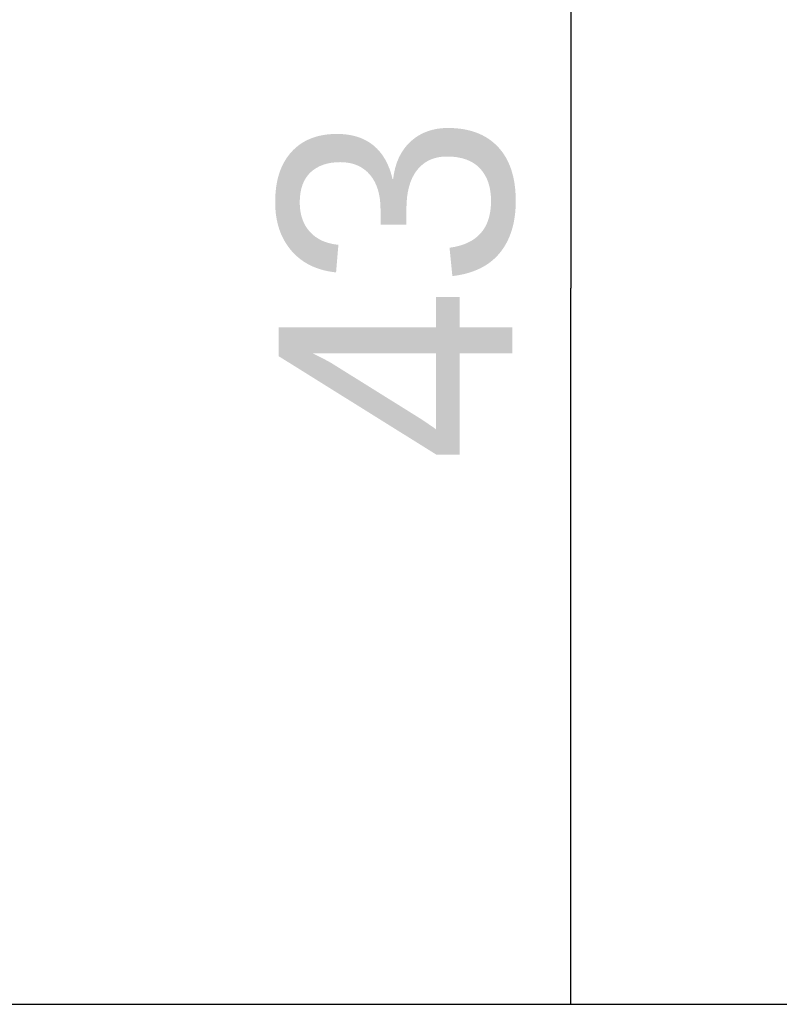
# Model space of a CAD drawing. Header units: millimetres. Extents: x 0 to 210, y 0 to 297.
# Tile 30 of 78: x 111 to 118, y 162 to 171. Entities that reach past the tile are written whole.
import ezdxf
from ezdxf.enums import TextEntityAlignment as Align

# ---------------------------------------------------------------- set-up
doc = ezdxf.new("R2010")
doc.units = ezdxf.units.MM
doc.header["$LTSCALE"] = 19.36
doc.layers.get('0').update_dxf_attribs({"linetype": 'CONTINUOUS'})
doc.layers.add('Z_DIM_2D', color=7, linetype='CONTINUOUS')
doc.styles.add('TEXTSTYLE_3', font='univots.ttf')
doc.dimstyles.new('DIMSTYLE_2', dxfattribs={"dimtxt": 2.1, "dimasz": 3.5, "dimexe": 1.5, "dimexo": 0, "dimgap": 0.525, "dimtad": 1, "dimdec": 0, "dimlfac": 3.333333, "dimdsep": 46, "dimtxsty": 'TEXTSTYLE_3', "dimblk": '_FILLED', "dimblk1": '_FILLED', "dimblk2": '_FILLED', "dimcen": 0.09, "dimclrt": 5, "dimadec": 3, "dimazin": 2, "dimtp": 0.3, "dimtm": 0.3, "dimtfac": 1, "dimtdec": 0, "dimtofl": 0, "dimtmove": 0, "dimatfit": 3, "dimldrblk": '_FILLED', "dimfxl": 1, "dimtolj": 1, "dimarcsym": 0})
doc.dimstyles.new('DIMSTYLE_3', dxfattribs={"dimtxt": 2.1, "dimasz": 3.5, "dimexe": 1.5, "dimexo": 0, "dimgap": 0.525, "dimtad": 1, "dimdec": 1, "dimlfac": 3.333333, "dimdsep": 46, "dimtxsty": 'TEXTSTYLE_3', "dimblk": '_FILLED', "dimblk1": '_FILLED', "dimblk2": '_FILLED', "dimcen": 0.09, "dimclrt": 5, "dimadec": 3, "dimazin": 2, "dimtp": 0.3, "dimtm": 0.3, "dimtfac": 1, "dimtdec": 1, "dimtofl": 0, "dimtmove": 0, "dimatfit": 3, "dimldrblk": '_FILLED', "dimfxl": 1, "dimtolj": 1, "dimarcsym": 0})

# ---------------------------------------------------------------- blocks, each defined once
blk = doc.blocks.new('*D1')
at = {"layer": 'Z_DIM_2D', "color": 2, "linetype": 'CONTINUOUS'}
for p, q in [((108.0703, 175.0556), (117.4095, 175.0556)), ((115.9095, 175.0556), (115.9095, 168.6173)), ((115.9095, 162.179), (115.9095, 168.6173)), ((108.3883, 162.179), (117.4095, 162.179))]:
    blk.add_line(p, q, dxfattribs=at)
at = {"layer": 'Z_DIM_2D', "color": 5, "linetype": 'CONTINUOUS', "style": 'TEXTSTYLE_3'}
blk.add_text('43', height=2.1, rotation=90, dxfattribs=at).set_placement((115.3845, 168.6173), align=Align.CENTER)
blk = doc.blocks.new('_FILLED')
at = {"color": 0, "linetype": 'BYBLOCK'}
blk.add_solid([(0, 0), (-1, 0.125), (-1, -0.125)], dxfattribs=at)
blk = doc.blocks.new('_NONE')
blk = doc.blocks.new('*D2')
at = {"layer": 'Z_DIM_2D', "color": 2, "linetype": 'CONTINUOUS'}
for p, q in [((83.0197, 175.9385), (123.9723, 175.9385)), ((122.4723, 175.9385), (122.4723, 169.0587)), ((122.4723, 162.179), (122.4723, 169.0587)), ((96.528, 162.179), (123.9723, 162.179))]:
    blk.add_line(p, q, dxfattribs=at)
at = {"layer": 'Z_DIM_2D', "color": 5, "linetype": 'CONTINUOUS', "style": 'TEXTSTYLE_3'}
blk.add_text('45.9', height=2.1, rotation=90, dxfattribs=at).set_placement((121.9473, 169.0587), align=Align.CENTER)

msp = doc.modelspace()

# ---------------------------------------------------------------- dimensions: what is measured, and where the dimension line sits
at = {"layer": 'Z_DIM_2D', "color": 2, "linetype": 'CONTINUOUS'}
for base, p1, p2, angle, dimstyle, picture, middle in [((122.47234, 162.179), (83.01965, 175.9385), (96.52799, 162.179), 269.999996, 'DIMSTYLE_3', '*D2', (122.47234, 169.02363)), ((115.90945, 162.179), (108.07029, 175.05558), (108.38832, 162.179), 270, 'DIMSTYLE_2', '*D1', (115.90945, 168.57785))]:
    dim = msp.add_linear_dim(base=base, p1=p1, p2=p2, angle=angle, dimstyle=dimstyle, override={"dimblk1": 'NONE', "dimblk2": 'NONE', "dimsah": 1}, dxfattribs=at)
    dim.commit()
    dim.dimension.update_dxf_attribs({"geometry": picture, "text_midpoint": middle, "dimtype": 160})

doc.saveas('drawing.dxf')
